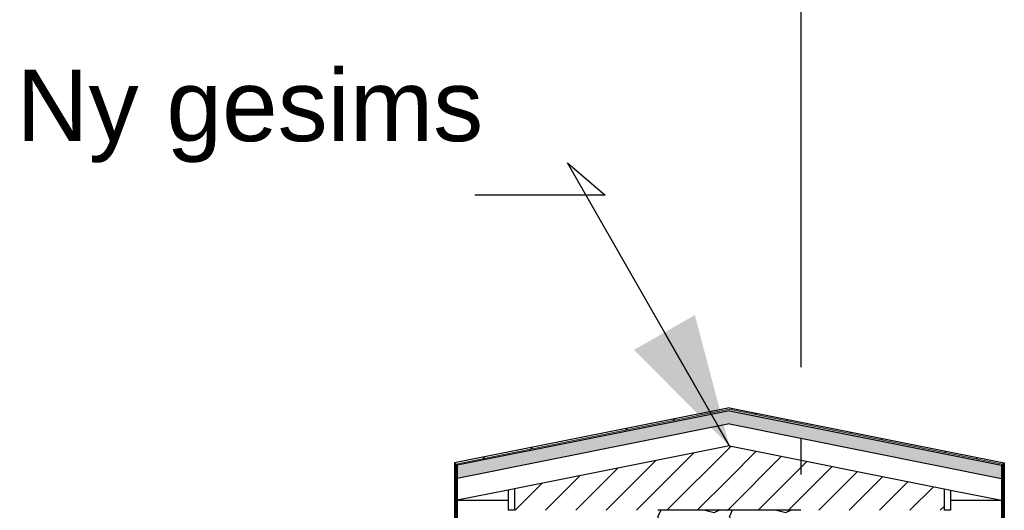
# Model space of a CAD drawing. Header units: millimetres. Extents: x -8544 to 51179, y -2070 to 23603.
# Tile 8 of 174: x -5774 to -4399, y 7900 to 8585. Entities that reach past the tile are written whole.
import ezdxf
from ezdxf.enums import TextEntityAlignment as Align

# ---------------------------------------------------------------- set-up
doc = ezdxf.new("R2010")
doc.units = ezdxf.units.MM
doc.header["$LTSCALE"] = 0.5
doc.header["$MEASUREMENT"] = 0
for name, pattern in [('Akselinje', [1500, 1000, -200, 100, -200]), ('PLINE', [0]), ('Wipeout_Contour', [2000, 0, -2000])]:
    doc.linetypes.add(name, pattern=pattern)
for name, color, linetype in [('235- Utvendig kledning og overflate(Nye konstruksjoner)', 7, 'Continuous'), ('265- Gesimser_ takrenner og nedløp (Skravur)(Nye konstruksjoner)', 7, 'Continuous'), ('265- Gesimser_ takrenner og nedløp(Nye konstruksjoner)', 7, 'Continuous'), ('82-- Modullinjer', 7, 'Continuous'), ('832- Tekst bygning(Nye konstruksjoner)', 7, 'Continuous')]:
    doc.layers.add(name, color=color, linetype=linetype)
doc.layers.add('262- Taktekking(Nye konstruksjoner)', color=7, linetype='Continuous', lineweight=0)
doc.styles.add('GENERATED_STYLE_1', font='arial.ttf')
doc.styles.add('GENERATED_STYLE_3', font='arial.ttf')
doc.dimstyles.new('GENERATED_STYLE__2', dxfattribs={"dimtxt": 0.18, "dimasz": 182.4, "dimexe": 0.18, "dimexo": 0.0625, "dimgap": 0, "dimtad": 0, "dimtih": 1, "dimtoh": 1, "dimdec": 4, "dimzin": 0, "dimdsep": 46, "dimcen": 0.09, "dimadec": 0, "dimazin": 0, "dimtfac": 1, "dimtdec": 4, "dimtmove": 0, "dimatfit": 3, "dimldrblk": 'ARROWHEAD_5', "dimfxl": 1, "dimtolj": 1, "dimtzin": 0, "dimarcsym": 0})
pattern_1 = [(0, (0, 0), (0, 43.30127), [0, -25]), (0, (12.5, 21.65), (0, 43.30127), [0, -25])]
pattern_2 = [(45, (0, 0), (-79.5495, 79.5495), []), (45, (-26.52, 26.52), (-79.5495, 79.5495), [])]
pattern_3 = [(45, (0, 0), (-21.2132, 21.2132), [])]

# ---------------------------------------------------------------- blocks, each defined once
blk = doc.blocks.new('*X114')
at = {"layer": '265- Gesimser_ takrenner og nedløp (Skravur)(Nye konstruksjoner)', "linetype": 'PLINE'}
for p, q in [((-4779, 7900), (-4783.1, 7891.4)), ((-4717.4, 7900), (-4704.3, 7896.7)), ((-4704.3, 7896.7), (-4697.1, 7900)), ((-4776.5, 7877.6), (-4783.1, 7891.4)), ((-4763, 7871.4), (-4704.3, 7886.1)), ((-4704.3, 7886.1), (-4690.8, 7879.9)), ((-4690.8, 7879.9), (-4683.1, 7866.1)), ((-4763, 7871.4), (-4776.5, 7877.6)), ((-4776.5, 7854.6), (-4783.1, 7840.8)), ((-4763, 7860.8), (-4776.5, 7854.6)), ((-4763, 7860.8), (-4704.3, 7846.1)), ((-4690.8, 7852.3), (-4683.1, 7866.1)), ((-4776.5, 7827), (-4783.1, 7840.8)), ((-4704.3, 7846.1), (-4690.8, 7852.3)), ((-4763, 7820.8), (-4776.5, 7827)), ((-4763, 7820.8), (-4704.3, 7835.5)), ((-4704.3, 7835.5), (-4690.8, 7829.3)), ((-4690.8, 7829.3), (-4683.1, 7815.5)), ((-4690.8, 7801.7), (-4683.1, 7815.5)), ((-4776.5, 7804.1), (-4783.1, 7790.2)), ((-4763, 7810.2), (-4776.5, 7804.1)), ((-4763, 7810.2), (-4704.3, 7795.6)), ((-4704.3, 7795.6), (-4690.8, 7801.7)), ((-4776.5, 7776.4), (-4783.1, 7790.2)), ((-4763, 7770.3), (-4704.3, 7784.9)), ((-4704.3, 7784.9), (-4690.8, 7778.8)), ((-4763, 7770.3), (-4776.5, 7776.4)), ((-4690.8, 7778.8), (-4683.1, 7764.9)), ((-4763, 7759.6), (-4776.5, 7753.5)), ((-4763, 7759.6), (-4704.3, 7745)), ((-4690.8, 7751.1), (-4683.1, 7764.9)), ((-4776.5, 7753.5), (-4783.1, 7739.7)), ((-4704.3, 7745), (-4690.8, 7751.1)), ((-4776.5, 7725.8), (-4783.1, 7739.7)), ((-4763, 7719.7), (-4704.3, 7734.3)), ((-4704.3, 7734.3), (-4690.8, 7728.2)), ((-4763, 7719.7), (-4776.5, 7725.8)), ((-4690.8, 7728.2), (-4683.1, 7714.4)), ((-4776.5, 7702.9), (-4777.9, 7700)), ((-4763, 7709), (-4776.5, 7702.9)), ((-4763, 7709), (-4726.8, 7700)), ((-4690.8, 7700.5), (-4683.1, 7714.4)), ((-4692, 7700), (-4690.8, 7700.5))]:
    blk.add_line(p, q, dxfattribs=at)
blk = doc.blocks.new('*X115')
at = {"layer": '265- Gesimser_ takrenner og nedløp (Skravur)(Nye konstruksjoner)', "linetype": 'PLINE'}
for p, q in [((-4879, 7900), (-4883.1, 7891.4)), ((-4817.4, 7900), (-4804.3, 7896.7)), ((-4804.3, 7896.7), (-4797.1, 7900)), ((-4876.5, 7877.6), (-4883.1, 7891.4)), ((-4863, 7871.4), (-4804.3, 7886.1)), ((-4804.3, 7886.1), (-4790.8, 7879.9)), ((-4790.8, 7879.9), (-4783.1, 7866.1)), ((-4863, 7871.4), (-4876.5, 7877.6)), ((-4876.5, 7854.6), (-4883.1, 7840.8)), ((-4863, 7860.8), (-4876.5, 7854.6)), ((-4863, 7860.8), (-4804.3, 7846.1)), ((-4790.8, 7852.3), (-4783.1, 7866.1)), ((-4876.5, 7827), (-4883.1, 7840.8)), ((-4804.3, 7846.1), (-4790.8, 7852.3)), ((-4863, 7820.8), (-4876.5, 7827)), ((-4863, 7820.8), (-4804.3, 7835.5)), ((-4804.3, 7835.5), (-4790.8, 7829.3)), ((-4790.8, 7829.3), (-4783.1, 7815.5)), ((-4790.8, 7801.7), (-4783.1, 7815.5)), ((-4876.5, 7804.1), (-4883.1, 7790.2)), ((-4863, 7810.2), (-4876.5, 7804.1)), ((-4863, 7810.2), (-4804.3, 7795.6)), ((-4804.3, 7795.6), (-4790.8, 7801.7)), ((-4876.5, 7776.4), (-4883.1, 7790.2)), ((-4863, 7770.3), (-4804.3, 7784.9)), ((-4804.3, 7784.9), (-4790.8, 7778.8)), ((-4863, 7770.3), (-4876.5, 7776.4)), ((-4790.8, 7778.8), (-4783.1, 7764.9)), ((-4863, 7759.6), (-4876.5, 7753.5)), ((-4863, 7759.6), (-4804.3, 7745)), ((-4790.8, 7751.1), (-4783.1, 7764.9)), ((-4876.5, 7753.5), (-4883.1, 7739.7)), ((-4804.3, 7745), (-4790.8, 7751.1)), ((-4876.5, 7725.8), (-4883.1, 7739.7)), ((-4863, 7719.7), (-4804.3, 7734.3)), ((-4804.3, 7734.3), (-4790.8, 7728.2)), ((-4863, 7719.7), (-4876.5, 7725.8)), ((-4790.8, 7728.2), (-4783.1, 7714.4)), ((-4876.5, 7702.9), (-4877.9, 7700)), ((-4863, 7709), (-4876.5, 7702.9)), ((-4863, 7709), (-4826.8, 7700)), ((-4790.8, 7700.5), (-4783.1, 7714.4)), ((-4792, 7700), (-4790.8, 7700.5))]:
    blk.add_line(p, q, dxfattribs=at)
blk = doc.blocks.new('Standard grid marker[1]', base_point=(-4683.1, 12550))
at = {"layer": '82-- Modullinjer', "linetype": 'Akselinje'}
blk.add_line((-4683.1, 12350), (-4683.1, 1550), dxfattribs=at)
at = {"layer": '82-- Modullinjer', "style": 'GENERATED_STYLE_1'}
for tag, p in [('AC_MarkerText_1_0', (-4683.1, 12887.5)), ('AC_MarkerText_1_1', (-4683.1, 1187.5))]:
    blk.add_attdef(tag, text='', height=175, rotation=360, dxfattribs=at).set_placement(p, align=Align.TOP_CENTER)
blk = doc.blocks.new('ARROWHEAD_5')
at = {"linetype": 'Continuous'}
blk.add_hatch(color=256, dxfattribs=at).paths.add_polyline_path([(-1, 0.2679), (0, 0), (-1, -0.2679)])
blk.add_line((0, 0), (-1, 0), dxfattribs=at)

msp = doc.modelspace()

# ---------------------------------------------------------------- hatches: boundary and pattern name
at = {"layer": '265- Gesimser_ takrenner og nedløp (Skravur)(Nye konstruksjoner)', "linetype": 'Continuous'}
h = msp.add_hatch(dxfattribs=at)
h.set_pattern_fill('Skrålinjer_4', color=256, style=0, pattern_type=2)
h.set_pattern_definition(pattern_2)
h.paths.add_polyline_path([(-4783.1, 8041), (-4401.1, 7964.6), (-4399.1, 7966.2), (-4783.1, 8043)])
h = msp.add_hatch(dxfattribs=at)
h.set_pattern_fill('Skrålinjer_4', color=256, style=0, pattern_type=2)
h.set_pattern_definition(pattern_2)
h.paths.add_polyline_path([(-5165.1, 7964.6), (-5167.1, 7966.2), (-5167.1, 7850.8), (-5165.1, 7850)])
h = msp.add_hatch(dxfattribs=at)
h.set_pattern_fill('Skrålinjer_4', color=256, style=0, pattern_type=2)
h.set_pattern_definition(pattern_2)
h.paths.add_polyline_path([(-4401.1, 7850), (-4399.1, 7850.8), (-4399.1, 7966.2), (-4401.1, 7964.6)])
h = msp.add_hatch(dxfattribs=at)
h.set_pattern_fill('Prikker_tett', color=256, style=0, pattern_type=2)
h.set_pattern_definition(pattern_1)
h.paths.add_polyline_path([(-5083.1, 7930), (-5092.1, 7928.2), (-5092.1, 7900), (-5083.1, 7900)])
h = msp.add_hatch(dxfattribs=at)
h.set_pattern_fill('Prikker_tett', color=256, style=0, pattern_type=2)
h.set_pattern_definition(pattern_1)
h.paths.add_polyline_path([(-4474.1, 7928.2), (-4483.1, 7930), (-4483.1, 7900), (-4474.1, 7900)])

# ---------------------------------------------------------------- linework, layer by layer
at = {"layer": '265- Gesimser_ takrenner og nedløp(Nye konstruksjoner)', "linetype": 'PLINE'}
for p, q in [((-5163.1, 7914), (-5092.1, 7914)), ((-5083.1, 7900), (-5092.1, 7900)), ((-4783.1, 7900), (-4883.1, 7900)), ((-4683.1, 7900), (-4783.1, 7900)), ((-4474.1, 7900), (-4483.1, 7900))]:
    msp.add_line(p, q, dxfattribs=at)

# ---------------------------------------------------------------- block references
at = {"layer": '265- Gesimser_ takrenner og nedløp(Nye konstruksjoner)'}
for name in ['*X115', '*X114']:
    msp.add_blockref(name, (0, 0), dxfattribs=at)

# ---------------------------------------------------------------- texts
at = {"layer": '832- Tekst bygning(Nye konstruksjoner)', "linetype": 'Continuous', "insert": (-5778.9, 8385.3), "char_height": 100, "attachment_point": 7, "style": 'GENERATED_STYLE_3'}
msp.add_mtext('\\A1;{\\pql;\\fArial|b0|i0|c0|p0;\\W1.000000;Ny \\fArial|b0|i0|c0|p0;\\W1.000000;gesims}', dxfattribs=at)

# ---------------------------------------------------------------- next in the draw order: wipeouts: each hides what was drawn before it
at = {"linetype": 'Wipeout_Contour', "ltscale": 45893.637584}
msp.add_wipeout([(-4783.1, 7990), (-4474.1, 7928.2), (-4403.1, 7914), (-4403.1, 7944.6), (-4783.1, 8020.6)], dxfattribs=at).dxf.layer = '265- Gesimser_ takrenner og nedløp (Skravur)(Nye konstruksjoner)'

# ---------------------------------------------------------------- next in the draw order: hatches: boundary and pattern name
at = {"layer": '262- Taktekking(Nye konstruksjoner)', "linetype": 'Continuous'}
msp.add_hatch(color=256, dxfattribs=at).paths.add_polyline_path([(-4403.1, 7963), (-4783.1, 8039), (-4783.1, 8020.6), (-4403.1, 7944.6)])
at = {"layer": '265- Gesimser_ takrenner og nedløp (Skravur)(Nye konstruksjoner)', "linetype": 'Continuous'}
h = msp.add_hatch(dxfattribs=at)
h.set_pattern_fill('Skrålinjer_4', color=256, style=0, pattern_type=2)
h.set_pattern_definition(pattern_2)
h.paths.add_polyline_path([(-4783.1, 8043), (-5167.1, 7966.2), (-5165.1, 7964.6), (-4783.1, 8041)])
for points in [[(-4783.1, 8039), (-4403.1, 7963), (-4401.1, 7964.6), (-4783.1, 8041)], [(-4403.1, 7944.6), (-4403.1, 7914), (-4403.1, 7850), (-4401.1, 7850), (-4401.1, 7964.6), (-4403.1, 7963)]]:
    msp.add_hatch(color=256, dxfattribs=at).paths.add_polyline_path(points)
h = msp.add_hatch(dxfattribs=at)
h.set_pattern_fill('Skrålinjer_1', color=256, style=0, pattern_type=2)
h.set_pattern_definition(pattern_3)
h.paths.add_polyline_path([(-4783.1, 7990), (-4783.1, 7900), (-4683.1, 7900), (-4483.1, 7900), (-4483.1, 7930)])

# ---------------------------------------------------------------- next in the draw order: linework, layer by layer
at = {"layer": '235- Utvendig kledning og overflate(Nye konstruksjoner)', "linetype": 'PLINE'}
for p, q in [((-4783.1, 8043), (-4399.1, 7966.2)), ((-4399.1, 7966.2), (-4401.1, 7964.6)), ((-4401.1, 7964.6), (-4401.1, 7850)), ((-4399.1, 7966.2), (-4399.1, 7850.8)), ((-4403.1, 7914), (-4403.1, 7850))]:
    msp.add_line(p, q, dxfattribs=at)
at = {"layer": '262- Taktekking(Nye konstruksjoner)', "linetype": 'PLINE'}
for p, q in [((-4783.1, 8041), (-4401.1, 7964.6)), ((-4401.1, 7964.6), (-4403.1, 7963))]:
    msp.add_line(p, q, dxfattribs=at)
at = {"layer": '265- Gesimser_ takrenner og nedløp(Nye konstruksjoner)', "linetype": 'PLINE'}
for p, q in [((-4783.1, 8039), (-4403.1, 7963)), ((-4783.1, 8020.6), (-4403.1, 7944.6)), ((-4483.1, 7930), (-4483.1, 7900)), ((-4474.1, 7928.2), (-4474.1, 7900)), ((-4474.1, 7928.2), (-4403.1, 7914)), ((-4474.1, 7914), (-4403.1, 7914))]:
    msp.add_line(p, q, dxfattribs=at)
at = {"layer": '265- Gesimser_ takrenner og nedløp(Nye konstruksjoner)', "linetype": 'PLINE', "flags": 128}
for points in [[(-4783.1, 7990), (-4483.1, 7930), (-4474.1, 7928.2)], [(-4403.1, 7963), (-4403.1, 7944.6), (-4403.1, 7914)]]:
    msp.add_lwpolyline(points, dxfattribs=at)

# ---------------------------------------------------------------- next in the draw order: wipeouts: each hides what was drawn before it
at = {"linetype": 'Wipeout_Contour', "ltscale": 46997.064298}
msp.add_wipeout([(-4783.1, 7990), (-4783.1, 8020.6), (-5163.1, 7944.6), (-5163.1, 7914), (-5092.1, 7928.2)], dxfattribs=at).dxf.layer = '265- Gesimser_ takrenner og nedløp (Skravur)(Nye konstruksjoner)'

# ---------------------------------------------------------------- next in the draw order: hatches: boundary and pattern name
at = {"layer": '262- Taktekking(Nye konstruksjoner)', "linetype": 'Continuous'}
msp.add_hatch(color=256, dxfattribs=at).paths.add_polyline_path([(-4783.1, 8039), (-5163.1, 7963), (-5163.1, 7944.6), (-4783.1, 8020.6)])
at = {"layer": '265- Gesimser_ takrenner og nedløp (Skravur)(Nye konstruksjoner)', "linetype": 'Continuous'}
for points in [[(-4783.1, 8041), (-5165.1, 7964.6), (-5163.1, 7963), (-4783.1, 8039)], [(-5163.1, 7963), (-5165.1, 7964.6), (-5165.1, 7850), (-5163.1, 7850), (-5163.1, 7914), (-5163.1, 7944.6)]]:
    msp.add_hatch(color=256, dxfattribs=at).paths.add_polyline_path(points)
h = msp.add_hatch(dxfattribs=at)
h.set_pattern_fill('Skrålinjer_1', color=256, style=0, pattern_type=2)
h.set_pattern_definition(pattern_3)
h.paths.add_polyline_path([(-4783.1, 7990), (-5083.1, 7930), (-5083.1, 7900), (-4883.1, 7900), (-4783.1, 7900)])

# ---------------------------------------------------------------- next in the draw order: linework, layer by layer
at = {"layer": '235- Utvendig kledning og overflate(Nye konstruksjoner)', "linetype": 'PLINE'}
for p, q in [((-4783.1, 8043), (-5167.1, 7966.2)), ((-5167.1, 7966.2), (-5167.1, 7850.8)), ((-5167.1, 7966.2), (-5165.1, 7964.6)), ((-5165.1, 7964.6), (-5165.1, 7850)), ((-5163.1, 7914), (-5163.1, 7850))]:
    msp.add_line(p, q, dxfattribs=at)
at = {"layer": '262- Taktekking(Nye konstruksjoner)', "linetype": 'PLINE'}
for p, q in [((-4783.1, 8041), (-5165.1, 7964.6)), ((-5165.1, 7964.6), (-5163.1, 7963))]:
    msp.add_line(p, q, dxfattribs=at)
at = {"layer": '265- Gesimser_ takrenner og nedløp(Nye konstruksjoner)', "linetype": 'PLINE'}
for p, q in [((-4783.1, 8039), (-5163.1, 7963)), ((-4783.1, 8020.6), (-5163.1, 7944.6)), ((-5092.1, 7928.2), (-5163.1, 7914)), ((-5092.1, 7928.2), (-5092.1, 7900)), ((-5083.1, 7930), (-5083.1, 7900))]:
    msp.add_line(p, q, dxfattribs=at)
at = {"layer": '265- Gesimser_ takrenner og nedløp(Nye konstruksjoner)', "linetype": 'PLINE', "flags": 128}
for points in [[(-4783.1, 7990), (-5083.1, 7930), (-5092.1, 7928.2)], [(-5163.1, 7963), (-5163.1, 7944.6), (-5163.1, 7914)]]:
    msp.add_lwpolyline(points, dxfattribs=at)

# ---------------------------------------------------------------- next in the draw order: block references
at = {"layer": '82-- Modullinjer', "linetype": 'PLINE'}
msp.add_blockref('Standard grid marker[1]', (-4683.1, 12550), dxfattribs=at)

# ---------------------------------------------------------------- next in the draw order: leaders
at = {"layer": '832- Tekst bygning(Nye konstruksjoner)', "linetype": 'PLINE', "annotation_type": 0, "has_hookline": 1, "hookline_direction": 1, "text_width": 635.5}
msp.add_leader([(-4783.1, 7990), (-5009.3, 8385.3), (-4956.4, 8339.9), (-5138.8, 8339.9)], dimstyle='GENERATED_STYLE__2', dxfattribs=at)

doc.saveas('drawing.dxf')
